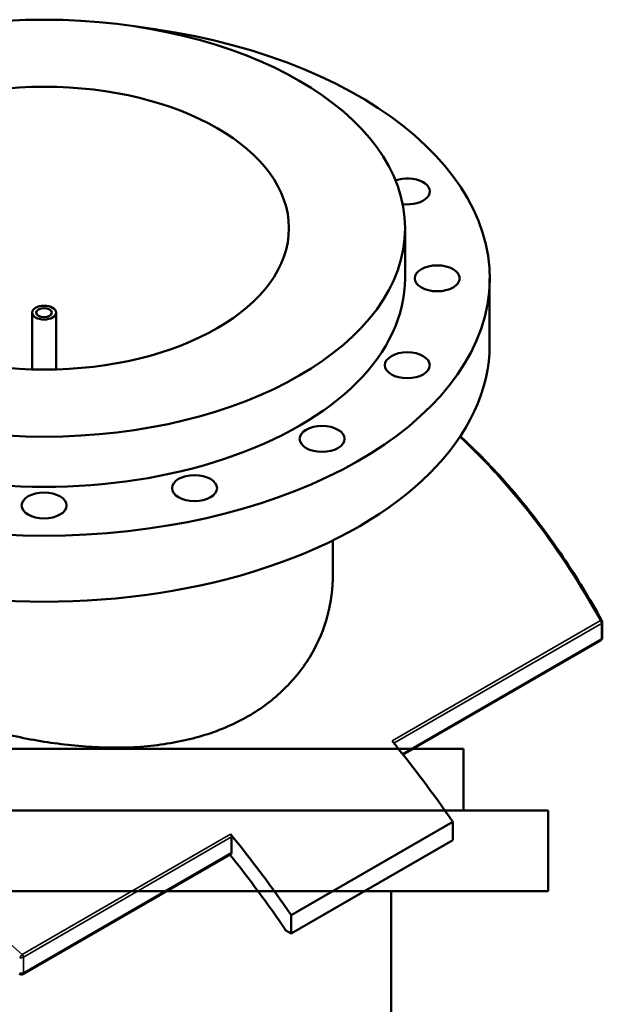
# Model space of a CAD drawing. Header units: millimetres. Extents: x -674 to 1237, y -345 to 969.
# Tile 12 of 12: x 848 to 1237, y 312 to 969. Entities that reach past the tile are written whole.
import ezdxf

# ---------------------------------------------------------------- set-up
doc = ezdxf.new("R2010")
doc.units = ezdxf.units.MM
doc.layers.add('Visible (ANSI)', color=7, linetype='Continuous', lineweight=50)
doc.layers.add('Visible Narrow (ANSI)', color=7, linetype='Continuous', lineweight=35)

msp = doc.modelspace()

# ---------------------------------------------------------------- linework, layer by layer
at = {"layer": 'Visible (ANSI)'}
for p, q in [((1105.4, 796.11), (1105.4, 829.59)), ((1161.9, 752.02), (1161.9, 796.11)), ((856.4, 735.3), (856.4, 773.25)), ((872.4, 735.3), (872.4, 773.25)), ((1057.2, 598.22), (1057.2, 621.21)), ((1237.12, 556.33), (1237.12, 566.67)), ((1236.12, 554.6), (1104.03, 478.34)), ((1144.38, 482.03), (662.38, 482.03)), ((1144.38, 441.03), (1144.38, 482.03)), ((1200.88, 441.03), (605.88, 441.03)), ((1200.88, 387.03), (1200.88, 441.03)), ((1137.27, 433.43), (1029.44, 371.18)), ((1137.27, 433.43), (1137.27, 421.19)), ((989.63, 412.96), (989.63, 423.3)), ((1137.27, 421.19), (1029.44, 358.93)), ((989.21, 412.05), (850.14, 331.75)), ((1200.88, 387.03), (605.88, 387.03)), ((1096.18, 217.03), (1096.18, 387.03)), ((1029.44, 358.93), (1029.44, 371.18)), ((1025.87, 360.99), (1029.44, 358.93))]:
    msp.add_line(p, q, dxfattribs=at)
for centre, start, end in [((1235.12, 566.67), 0, 28.99304), ((1235.12, 556.33), 300, 0), ((849.14, 333.49), 228.3553, 300)]:
    msp.add_arc(centre, 2, start, end, dxfattribs=at)
for centre, major_axis in [((864.4, 829.59), (241, 0)), ((864.4, 829.59), (163.5, 0)), ((1126.9, 796.11), (-15, 0)), ((864.4, 773.25), (8, 0)), ((864.4, 773.25), (5.2, 0)), ((1106.92, 738.11), (-15, 0)), ((1050.02, 688.95), (15, 0)), ((964.85, 656.09), (15, 0)), ((864.4, 644.56), (15, 0))]:
    msp.add_ellipse(centre, major_axis=major_axis, ratio=0.57735, dxfattribs=at)
for centre, major_axis, start_param, end_param in [((864.4, 796.11), (-297.5, 0), 4.915974, 10.791989), ((1106.92, 854.11), (15, 0), 4.502362, 8.410748), ((864.4, 796.11), (-241, 0), 0, 3.141593), ((864.4, 752.02), (-297.5, 0), 0, 3.141593), ((918.32, 223.85), (257.5, -446), 1.711115, 1.844149), ((988.21, 424.12), (1, -1.73), 0.785398, 1.844149), ((810.48, 161.59), (-257.5, 446), 4.852707, 4.985742), ((810.48, 161.59), (250, -433.01), 1.701154, 1.82872), ((988.21, 413.78), (1, -1.73), 0, 0.785398)]:
    msp.add_ellipse(centre, major_axis=major_axis, ratio=0.57735, start_param=start_param, end_param=end_param, dxfattribs=at)
for points, knots in [([(1236.87, 567.64), (1232.82, 574.96), (1228.64, 582.14), (1220.02, 596.25), (1215.59, 603.16), (1206.48, 616.68), (1201.79, 623.29), (1192.18, 636.19), (1187.25, 642.47), (1177.14, 654.69), (1171.96, 660.62), (1161.38, 672.12), (1155.97, 677.68), (1147.76, 685.65), (1145.05, 688.21), (1142.31, 690.72)], [7.06892, 7.06892, 7.06892, 7.06892, 9.723121, 9.723121, 12.377322, 12.377322, 15.031522, 15.031522, 17.685723, 17.685723, 20.339924, 20.339924, 22.994125, 22.994125, 24.28552, 24.28552, 24.28552, 24.28552]), ([(1000.73, 503.93), (996.4, 501.43), (991.8, 499.11), (982.11, 494.9), (977.03, 493.01), (961.14, 488.06), (949.72, 485.73), (925.98, 483.05), (913.63, 482.69), (888.85, 483.67), (876.42, 485), (852.39, 488.8), (839.96, 491.42), (815.18, 497.86), (802.83, 501.69), (779.07, 510.15), (767.65, 514.8), (751.77, 522.06), (746.68, 524.53), (736.99, 529.5), (732.39, 532.01), (723.75, 537), (719.56, 539.57), (711.59, 544.79), (707.79, 547.45), (697.15, 555.51), (691.03, 560.98), (681.25, 571.88), (677.56, 577.32), (672.74, 587.97), (671.6, 593.19), (671.6, 598.22)], [0, 0, 0, 0, 1.835863, 1.835863, 3.671727, 3.671727, 7.343454, 7.343454, 11.015181, 11.015181, 14.686908, 14.686908, 18.355844, 18.355844, 22.024779, 22.024779, 25.693715, 25.693715, 27.528182, 27.528182, 29.36265, 29.36265, 31.197118, 31.197118, 33.031586, 33.031586, 36.700521, 36.700521, 40.369457, 40.369457, 44.038392, 44.038392, 44.038392, 44.038392]), ([(1057.2, 598.22), (1057.2, 589.37), (1056.06, 580.21), (1051.24, 562.14), (1047.55, 553.24), (1037.77, 536.56), (1031.66, 528.77), (1021.01, 518.41), (1017.22, 515.17), (1009.24, 509.18), (1005.06, 506.43), (1000.73, 503.93)], [102.763693, 102.763693, 102.763693, 102.763693, 106.43542, 106.43542, 110.107147, 110.107147, 113.778874, 113.778874, 115.614737, 115.614737, 117.450601, 117.450601, 117.450601, 117.450601])]:
    msp.add_open_spline(points, degree=3, knots=knots, dxfattribs=at)
at = {"layer": 'Visible Narrow (ANSI)'}
for p, q in [((1235.81, 567.69), (1096.74, 487.4)), ((1097.99, 485.87), (1236.54, 565.85)), ((1236.54, 565.85), (1236.54, 555.52)), ((1236.54, 555.52), (1103.66, 478.8)), ((988.91, 425.14), (849.84, 344.85)), ((850.56, 343.01), (989.63, 423.3)), ((989.63, 412.96), (850.56, 332.67)), ((850.56, 332.67), (850.56, 343.01))]:
    msp.add_line(p, q, dxfattribs=at)
for centre, major_axis, ratio, start_param, end_param in [((1235.12, 566.67), (1.75, 0.97), 0.335178, 0, 0.987134), ((1235.12, 566.67), (1, -1.73), 0.57735, 0.785398, 1.844149), ((1235.12, 566.67), (2, 0), 0.57735, 5.497787, 6.283185), ((1235.12, 556.33), (1, -1.73), 0.57735, 0, 0.785398), ((1235.12, 556.33), (2, 0), 0.57735, 5.497787, 6.283185), ((849.14, 343.83), (-1.32, -1.51), 0.096116, 4.052137, 5.507092), ((849.14, 343.83), (2, 0), 0.57735, 4.165138, 5.497787), ((849.14, 343.83), (-1, 1.73), 0.57735, 3.926991, 4.985742), ((849.14, 333.49), (-2, 0), 0.57735, 1.023545, 2.356194), ((849.14, 333.49), (1, -1.73), 0.57735, 0, 0.785398)]:
    msp.add_ellipse(centre, major_axis=major_axis, ratio=ratio, start_param=start_param, end_param=end_param, dxfattribs=at)
for points, knots in [([(1141.89, 690.09), (1160.17, 673.23), (1177.3, 654.22), (1208.62, 613.09), (1222.86, 591.04), (1235.81, 567.69)], [-24.179136, -24.179136, -24.179136, -24.179136, -15.536561, -15.536561, -7.06892, -7.06892, -7.06892, -7.06892]), ([(849.84, 344.85), (828.61, 363.42), (806.96, 381.19), (762.18, 415.83), (739.05, 432.56), (693.69, 463.25), (671.47, 477.21), (650.15, 489.52), (628.83, 501.83), (608.42, 512.49), (570.09, 530.11), (552.17, 537.07), (519.97, 546.82), (505.54, 549.8), (492.44, 550.92)], [-55.365598, -55.365598, -55.365598, -55.365598, -46.897586, -46.897586, -37.887823, -37.887823, -28.878055, -28.878055, -28.878055, -19.868287, -19.868287, -10.858523, -10.858523, -2.270915, -2.270915, -2.270915, -2.270915])]:
    msp.add_open_spline(points, degree=3, knots=knots, dxfattribs=at)

doc.saveas('drawing.dxf')
